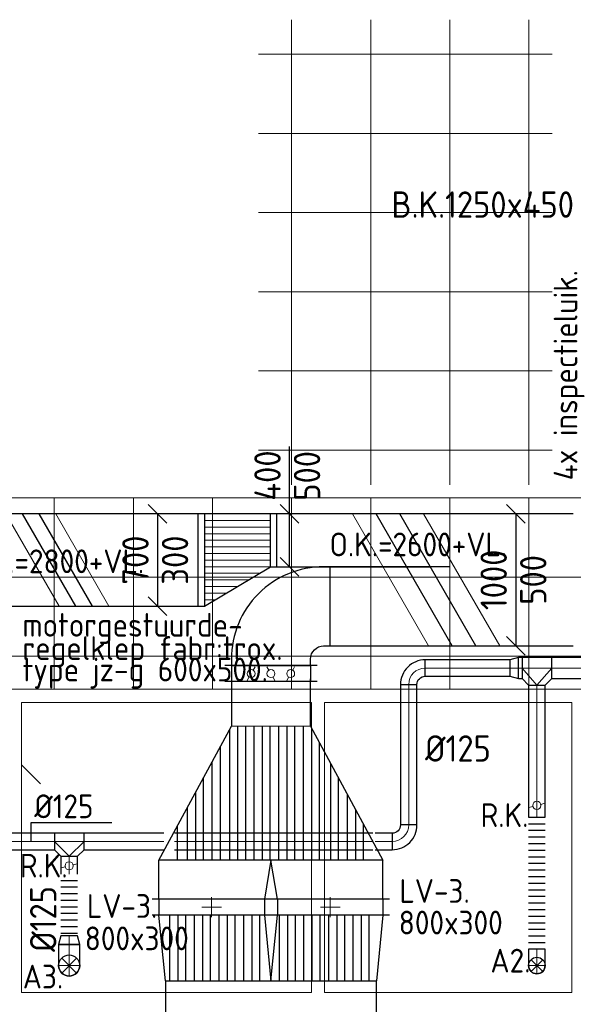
# Model space of a CAD drawing. Header units: millimetres. Extents: x -72425 to 38660, y 7096 to 51783.
# Tile 4 of 54: x -61863 to -57664, y 15649 to 23113. Entities that reach past the tile are written whole.
import ezdxf
from ezdxf.enums import TextEntityAlignment as Align

# ---------------------------------------------------------------- set-up
doc = ezdxf.new("R2010")
doc.units = ezdxf.units.MM
doc.header["$LTSCALE"] = 50
for name, color, linetype in [('4plfd', 254, 'Continuous'), ('WL570---_RETOUR', 100, 'Continuous'), ('WL570---_TOEVOER', 200, 'Continuous'), ('WM570---_TOEVOER', 2, 'Continuous')]:
    doc.layers.add(name, color=color, linetype=linetype)
for name, color, linetype, lineweight in [('WL570---_BESTAAND-HARTLIJN', 161, 'Continuous', 0), ('WL570---_BESTAAND-MAATVOERING', 161, 'Continuous', 0), ('WL570---_BESTAAND-RETOUR', 140, 'Continuous', 0), ('WL570---_BESTAAND-TOEVOER', 180, 'Continuous', 0)]:
    doc.layers.add(name, color=color, linetype=linetype, lineweight=lineweight)
doc.styles.add('CV-MAATVOEREN', font='simplex.shx')
doc.styles.add('ISO', font='ISO', dxfattribs={"height": 162})
doc.styles.add('LZ-MAATVOEREN', font='simplex')
doc.styles.add('MAATVOERING', font='ISO')

# ---------------------------------------------------------------- blocks, each defined once
blk = doc.blocks.new('A$C33D74301')
at = {"color": 8, "linetype": 'Continuous', "lineweight": 13}
for p, q in [((-56400, -21050), (-56400, -24575)), ((-55800, -21050), (-55800, -24575)), ((-55200, -21050), (-55200, -24575)), ((-54600, -21050), (-54600, -24575)), ((-54424.8, -21312.5), (-56650, -21312.5)), ((-54424.8, -21912.5), (-56650, -21912.5)), ((-54424.8, -22512.5), (-56650, -22512.5)), ((-54424.8, -23112.5), (-56650, -23112.5)), ((-54424.8, -23712.5), (-56650, -23712.5)), ((-54424.8, -24312.5), (-56650, -24312.5)), ((-61150, -24675), (-50450, -24675)), ((-58200, -24675), (-58200, -26125)), ((-57600, -24675), (-57600, -26125)), ((-57000, -24675), (-57000, -26125)), ((-56400, -26125), (-56400, -24675)), ((-55800, -26125), (-55800, -24675)), ((-55200, -26125), (-55200, -24675)), ((-54600, -26125), (-54600, -24675)), ((-61150, -25275), (-50450, -25275)), ((-61150, -25875), (-50450, -25875)), ((-50450, -26125), (-61150, -26125)), ((-58450, -28425), (-58450, -26225)), ((-58450, -26225), (-56250, -26225)), ((-58450, -28425), (-58450, -26225)), ((-58450, -26225), (-56250, -26225)), ((-56250, -26225), (-56250, -28425)), ((-56250, -26225), (-56250, -28425)), ((-56150, -26225), (-56150, -28425)), ((-54275, -26225), (-56150, -26225)), ((-56150, -28425), (-56150, -26225)), ((-56150, -26225), (-54275, -26225)), ((-54275, -28425), (-54275, -26225)), ((-54275, -26225), (-54275, -28425)), ((-56250, -28425), (-58450, -28425)), ((-56250, -28425), (-58450, -28425)), ((-56150, -28425), (-54275, -28425)), ((-54275, -28425), (-56150, -28425))]:
    blk.add_line(p, q, dxfattribs=at)
at = {"layer": '4plfd', "linetype": 'Continuous', "lineweight": 13}
for points in [[(-58450, -26225), (-56250, -26225), (-56250, -28425), (-58450, -28425)], [(-56150, -26225), (-54275, -26225), (-54275, -28425), (-56150, -28425)]]:
    blk.add_lwpolyline(points, close=True, dxfattribs=at)
blk = doc.blocks.new('ORN_T_RN')
for p, q in [((0.354, 0.354), (-0.354, -0.354)), ((-0.354, 0.354), (0.354, -0.354))]:
    blk.add_line(p, q)
blk.add_circle((0, 0), 0.5)
at = {"style": 'LZ-MAATVOEREN', "flags": 9}
for tag, p in [('ROS_TYPE', (0.633, 0.683)), ('ROS_M3H', (0.633, 0.483)), ('ROS_ZIJDE', (0.633, 0.283)), ('ROS_STAT', (0.633, 0.083))]:
    blk.add_attdef(tag, p, '', height=0.125, dxfattribs=at)
blk = doc.blocks.new('OBO16000090Z')
blk.add_lwpolyline([(-80, 0), (80, 0), (80, 160, 1), (-80, 160)], format="xyb", close=True)
at = {"layer": 'WL570---_BESTAAND-HARTLIJN'}
for points in [[(0, 0), (0, 240)], [(-80, 160), (80, 160)]]:
    blk.add_lwpolyline(points, dxfattribs=at)
blk = doc.blocks.new('OSV1601250650G')
blk.add_lwpolyline([(0, -80), (65.3, -62.5), (65.3, 62.5), (0, 80)], close=True)
at = {"layer": 'WL570---_BESTAAND-HARTLIJN'}
blk.add_line((0, 0), (65.3, 0), dxfattribs=at)
blk = doc.blocks.new('KARO')
for p, q in [((1, 0.5), (0, 0.5)), ((0, -0.5), (1, -0.5))]:
    blk.add_line(p, q)
at = {"invisible_edges": 15}
blk.add_3dface([(0, 0.5), (0, -0.5), (1, -0.5), (1, 0.5)], dxfattribs=at)
at = {"layer": 'WL570---_BESTAAND-HARTLIJN'}
blk.add_line((0, 0), (1, 0), dxfattribs=at)
blk = doc.blocks.new('ORK12500000')
at = {"layer": 'WL570---_BESTAAND-TOEVOER'}
for p, q in [((30.2, 8.1), (60.4, 16.2)), ((-30.2, -8.1), (-60.4, -16.2))]:
    blk.add_line(p, q, dxfattribs=at)
blk.add_circle((0, 0), 31.2, dxfattribs=at)
blk = doc.blocks.new('OBO12500090Z')
blk.add_lwpolyline([(-62.5, 0), (62.5, 0), (62.5, 125, 1), (-62.5, 125)], format="xyb", close=True)
at = {"layer": 'WL570---_BESTAAND-HARTLIJN'}
for points in [[(0, 0), (0, 187.5)], [(-62.5, 125), (62.5, 125)]]:
    blk.add_lwpolyline(points, dxfattribs=at)
blk = doc.blocks.new('FLLINE125')
blk.add_line((0, -62.5), (0, 62.5))
blk = doc.blocks.new('OEX12500101000')
at = {"rotation": 270}
for p in [(0, 1000), (0, 950), (0, 900), (0, 850), (0, 800), (0, 750), (0, 700), (0, 650), (0, 600), (0, 550), (0, 500), (0, 450), (0, 400), (0, 350), (0, 300), (0, 250), (0, 200), (0, 150), (0, 100), (0, 50)]:
    blk.add_blockref('FLLINE125', p, dxfattribs=at)
blk = doc.blocks.new('OTS16016012500R')
blk.add_lwpolyline([(-225, -80), (0, -80), (0, 80), (-50, 130), (-175, 130), (-225, 80)], close=True)
at = {"layer": 'WL570---_BESTAAND-HARTLIJN'}
blk.add_line((-225, 0), (0, 0), dxfattribs=at)
at = {"layer": 'WL570---_BESTAAND-RETOUR'}
blk.add_lwpolyline([(-225, 0), (-112.5, 130), (0, 0)], dxfattribs=at)
blk = doc.blocks.new('OTS12512512500H')
blk.add_lwpolyline([(-112.5, -62.5), (112.5, -62.5), (112.5, 62.5), (62.5, 112.5), (-62.5, 112.5), (-112.5, 62.5)], close=True)
at = {"layer": 'WL570---_BESTAAND-HARTLIJN'}
blk.add_line((-112.5, 0), (112.5, 0), dxfattribs=at)
at = {"layer": 'WL570---_BESTAAND-TOEVOER'}
blk.add_lwpolyline([(-112.5, 0), (0, 112.5), (112.5, 0)], dxfattribs=at)
blk = doc.blocks.new('KARH')
for p, q in [((1, 0.5), (0, 0.5)), ((0, -0.5), (1, -0.5))]:
    blk.add_line(p, q)
at = {"invisible_edges": 15}
blk.add_3dface([(0, 0.5), (0, -0.5), (1, -0.5), (1, 0.5)], dxfattribs=at)
blk = doc.blocks.new('VBO60050000050901-100')
blk.add_lwpolyline([(-300, -450), (300, -450), (300, -400, 0.414214), (-400, 300), (-450, 300), (-450, -300), (-400, -300, -0.414214), (-300, -400)], format="xyb", close=True)
blk = doc.blocks.new('*X188')
for p, q in [((50, 600), (550, 600)), ((50, 500), (550, 500)), ((50, 400), (550, 400)), ((50, 300), (550, 300)), ((50, 200), (383.3, 200)), ((50, 100), (216.7, 100))]:
    blk.add_line(p, q)
blk = doc.blocks.new('*X189')
for p, q in [((50, 650), (550, 650)), ((50, 550), (550, 550)), ((50, 450), (550, 450)), ((50, 350), (550, 350)), ((50, 250), (466.7, 250)), ((50, 150), (300, 150)), ((50, 50), (133.3, 50))]:
    blk.add_line(p, q)
blk = doc.blocks.new('VTR70030040050030-0')
for p, q in [((50, 350), (0, 350)), ((0, 350), (0, -350)), ((600, 350), (550, 350)), ((600, -50), (600, 350)), ((550, -50), (600, -50)), ((0, -350), (50, -350))]:
    blk.add_line(p, q)
blk.add_lwpolyline([(50, -350), (550, -50), (550, 350), (50, 350)], close=True)
at = {"layer": 'WL570---_BESTAAND-TOEVOER'}
for name in ['*X189', '*X188']:
    blk.add_blockref(name, (0, -350), dxfattribs=at)
blk = doc.blocks.new('MVLINE')
blk.add_line((35.4, -35.4), (-35.4, 35.4))
blk = doc.blocks.new('VVS800200800200012000')
for p, q in [((-450, 120), (450, 120)), ((-400, 0), (-400, 120)), ((400, 0), (400, 120)), ((-450, 0), (450, 0))]:
    blk.add_line(p, q)
at = {"layer": 'WL570---_BESTAAND-RETOUR'}
for p, q in [((0, -15), (0, 135)), ((-75, 60), (75, 60))]:
    blk.add_line(p, q, dxfattribs=at)
at = {"style": 'CV-MAATVOEREN', "flags": 9}
for tag, p in [('VERW-UNIT', (500, 120)), ('CV-GROEP', (500, -222.9))]:
    blk.add_attdef(tag, p, '', height=200, dxfattribs=at)
blk = doc.blocks.new('VSE60050060050001200C')
for p, q in [((-350, 120), (350, 120)), ((-300, 0), (-300, 120)), ((300, 0), (300, 120)), ((-350, 0), (350, 0))]:
    blk.add_line(p, q)
at = {"layer": 'WL570---_BESTAAND-TOEVOER'}
for p, q in [((-135, 86), (-120, 112)), ((-15, 86), (-30, 112)), ((165, 86), (180, 112)), ((-165, 34), (-180, 8)), ((15, 34), (30, 8)), ((135, 34), (120, 8))]:
    blk.add_line(p, q, dxfattribs=at)
for centre in [(-150, 60), (0, 60), (150, 60)]:
    blk.add_circle(centre, 30, dxfattribs=at)
at = {"style": 'LZ-MAATVOEREN', "flags": 8}
blk.add_attdef('KLEP-SECTIE', (400, 120), '', height=200, dxfattribs=at)
blk = doc.blocks.new('OEX1250046800')
at = {"rotation": 90}
for p in [(0, -50), (0, -100), (0, -150), (0, -200), (0, -250), (0, -300), (0, -350), (0, -400), (0, -450)]:
    blk.add_blockref('FLLINE125', p, dxfattribs=at)
blk = doc.blocks.new('OBO12500090H')
blk.add_lwpolyline([(62.5, -125, 0.414214), (-125, 62.5), (-125, -62.5, -0.414214), (-62.5, -125)], format="xyb", close=True)
at = {"invisible_edges": 15}
for points in [[(-114.1, -63.4), (-92.4, 59.7), (-125, 62.5), (-125, -62.5)], [(-103.6, -66.3), (-60.9, 51.2), (-92.4, 59.7), (-114.1, -63.4)], [(-93.8, -70.9), (-31.2, 37.4), (-60.9, 51.2), (-103.6, -66.3)], [(-84.8, -77.1), (-4.5, 18.6), (-31.2, 37.4), (-93.8, -70.9)], [(-77.1, -84.8), (18.6, -4.5), (-4.5, 18.6), (-84.8, -77.1)], [(-70.9, -93.8), (37.4, -31.2), (18.6, -4.5), (-77.1, -84.8)], [(-66.3, -103.6), (51.2, -60.9), (37.4, -31.2), (-70.9, -93.8)], [(-63.4, -114.1), (59.7, -92.4), (51.2, -60.9), (-66.3, -103.6)], [(-62.5, -125), (62.5, -125), (59.7, -92.4), (-63.4, -114.1)]]:
    blk.add_3dface(points, dxfattribs=at)
at = {"layer": 'WL570---_BESTAAND-HARTLIJN'}
blk.add_arc((-125, -125), 125, 0, 90, dxfattribs=at)
blk = doc.blocks.new('UISO')
for p, q in [((0, 0.18), (1, 0.7574)), ((0, 0), (1, 0.5774))]:
    blk.add_line(p, q)
at = {"layer": 'WL570---_BESTAAND-TOEVOER'}
for p, q in [((0, 0.36), (1, 0.9374)), ((0, -0.18), (1, 0.3974))]:
    blk.add_line(p, q, dxfattribs=at)

msp = doc.modelspace()

# ---------------------------------------------------------------- block references
at = {"layer": 'WM570---_TOEVOER'}
msp.add_blockref('A$C33D74301', (-3400.3, 44163.1), dxfattribs=at)

# ---------------------------------------------------------------- next in the draw order: linework, layer by layer
at = {"layer": 'WL570---_BESTAAND-TOEVOER'}
msp.add_line((-60257.3, 17758.3), (-59657.3, 17758.3), dxfattribs=at)
at = {"layer": 'WL570---_TOEVOER'}
for p, q in [((-60807.3, 16741), (-60257.3, 17758.3)), ((-60272.7, 17729.8), (-60272.7, 16741)), ((-60209.6, 17758.3), (-60209.6, 16741)), ((-60151.2, 17758.3), (-60151.2, 16741)), ((-60087, 17758.3), (-60087, 16741)), ((-60023.9, 17758.3), (-60023.9, 16741)), ((-59965.4, 17758.3), (-59965.4, 16741)), ((-59898.9, 17758.3), (-59898.9, 16741)), ((-59835.9, 17758.3), (-59835.9, 16741)), ((-59777.4, 17758.3), (-59777.4, 16741)), ((-59713.2, 17758.3), (-59713.2, 16741)), ((-59657.3, 17758.3), (-59107.3, 16741)), ((-59650.1, 17745.1), (-59650.1, 16741)), ((-59591.7, 17636.9), (-59591.7, 16741)), ((-60343.4, 17598.9), (-60343.4, 16741)), ((-60406.5, 17482.3), (-60406.5, 16741)), ((-59504.7, 17476), (-59504.7, 16741)), ((-60470.7, 17363.5), (-60470.7, 16741)), ((-59446.2, 17367.9), (-59446.2, 16741)), ((-60529.2, 17255.4), (-60529.2, 16741)), ((-59379.7, 17244.8), (-59379.7, 16741)), ((-60592.3, 17138.7), (-60592.3, 16741)), ((-59316.6, 17128.2), (-59316.6, 16741)), ((-59258.1, 17020), (-59258.1, 16741)), ((-60669.1, 16996.7), (-60669.1, 16741)), ((-59107.3, 16741), (-60807.3, 16741)), ((-60807.3, 16445.9), (-60807.3, 16741)), ((-59957.3, 16741), (-60007.3, 16445.9)), ((-59907.3, 16445.9), (-59957.3, 16741)), ((-59107.3, 16445.9), (-59107.3, 16741)), ((-60757.3, 15825.9), (-60807.3, 16325.9)), ((-60725.7, 16325.9), (-60725.7, 15825.9)), ((-60662.6, 16325.9), (-60662.6, 15825.9)), ((-60604.2, 16325.9), (-60604.2, 15825.9)), ((-60540, 16325.9), (-60540, 15825.9)), ((-60476.9, 16325.9), (-60476.9, 15825.9)), ((-60418.4, 16325.9), (-60418.4, 15825.9)), ((-60351.9, 16325.9), (-60351.9, 15825.9)), ((-60288.9, 16325.9), (-60288.9, 15825.9)), ((-60230.4, 16325.9), (-60230.4, 15825.9)), ((-60166.2, 16325.9), (-60166.2, 15825.9)), ((-60103.1, 16325.9), (-60103.1, 15825.9)), ((-60044.7, 16325.9), (-60044.7, 15825.9)), ((-60007.3, 16325.9), (-59957.3, 15825.9)), ((-59957.3, 15825.9), (-59907.3, 16325.9)), ((-59894.8, 16325.9), (-59894.8, 15825.9)), ((-59831.7, 16325.9), (-59831.7, 15825.9)), ((-59773.3, 16325.9), (-59773.3, 15825.9)), ((-59709, 16325.9), (-59709, 15825.9)), ((-59646, 16325.9), (-59646, 15825.9)), ((-59587.5, 16325.9), (-59587.5, 15825.9)), ((-59521, 16325.9), (-59521, 15825.9)), ((-59458, 16325.9), (-59458, 15825.9)), ((-59399.5, 16325.9), (-59399.5, 15825.9)), ((-59335.3, 16325.9), (-59335.3, 15825.9)), ((-59272.2, 16325.9), (-59272.2, 15825.9)), ((-59213.7, 16325.9), (-59213.7, 15825.9)), ((-59107.3, 16325.9), (-59157.3, 15825.9)), ((-60757.3, 15825.9), (-59157.3, 15825.9))]:
    msp.add_line(p, q, dxfattribs=at)
at = {"layer": 'WM570---_TOEVOER'}
for points in [[(-59816.6, 18966.5), (-59816.6, 19416.6), (-59816.6, 19878.1)], [(-60817.9, 19366.5), (-60817.9, 18666.5)], [(-58100.9, 19366.5), (-58100.9, 18366.5)], [(-61776, 16883.5), (-61776, 17028.3), (-61164.1, 17028.3)]]:
    msp.add_lwpolyline(points, dxfattribs=at)

# ---------------------------------------------------------------- next in the draw order: block references
at = {"layer": 'WL570---_BESTAAND-MAATVOERING', "xscale": 2, "yscale": 2, "zscale": 2}
msp.add_blockref('MVLINE', (-61776, 17391.9), dxfattribs=at)
at = {"layer": 'WL570---_BESTAAND-RETOUR', "rotation": 180}
msp.add_blockref('ORK12500000', (-57940.3, 17156.9), dxfattribs=at)
at = {"layer": 'WL570---_RETOUR'}
for name, p, rotation in [('OBO12500090H', (-58912.3, 18198.2), 90), ('OSV1601250650G', (-58079.5, 18198.2), 180), ('OTS16016012500R', (-58052.8, 18198.2), 180), ('OTS12512512500H', (-61487.1, 16883.5), 180), ('OBO12500090H', (-58912.3, 16883.5), 270), ('ORK12500000', (-61487.6, 16698.7), 180), ('OSV1601250650G', (-61487.6, 16103), 90), ('OBO16000090Z', (-61487.6, 16103), 180), ('OBO12500090Z', (-57940.3, 16068), 180)]:
    msp.add_blockref(name, p, dxfattribs=dict(at, rotation=rotation))
for p, xscale, yscale, zscale, rotation in [((-58144.8, 18198.2), 642.5091836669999, 125, 125, 180), ((-58052.8, 18198.2), 26.62077627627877, 160, 160, 180), ((-58912.3, 17008.5), 1064.735215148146, 125, 125, 90), ((-57940.3, 17068), 1000.145659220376, 125, 125, 90), ((-59037.3, 16883.5), 129.161301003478, 125, 125, 180), ((-61487.6, 16771.2), 134.975481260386, 125, 125, 270)]:
    msp.add_blockref('KARO', p, dxfattribs=dict(at, xscale=xscale, yscale=yscale, zscale=zscale, rotation=rotation))
for name, p, xscale, yscale, zscale in [('KARO', (-57827.4, 18198.2), 1424.029073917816, 160, 160), ('KARO', (-61976.3, 16883.5), 376.6548134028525, 125, 125), ('KARO', (-61374.6, 16883.5), 604.7547770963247, 125, 125), ('KARO', (-60688.6, 16883.5), 1505.386107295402, 125, 125), ('ORN_T_RN', (-61487.6, 15943), 160, 160, 160), ('ORN_T_RN', (-57940.3, 15943), 125, 125, 125)]:
    msp.add_blockref(name, p, dxfattribs=dict(at, xscale=xscale, yscale=yscale, zscale=zscale))
for name, p in [('OEX12500101000', (-57940.3, 16068)), ('OEX1250046800', (-61487.6, 16636.3))]:
    msp.add_blockref(name, p, dxfattribs=at)
at = {"layer": 'WL570---_TOEVOER'}
for p, xscale, yscale, zscale in [((-62102.9, 19016.5), 1591.162238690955, 700, 300), ((-58854.4, 18866.5), 1189.119197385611, 1000, 500)]:
    msp.add_blockref('KARH', p, dxfattribs=dict(at, xscale=xscale, yscale=yscale, zscale=zscale))
for name, p, xscale, yscale, zscale, rotation in [('UISO', (-61311.8, 18666.5), 700, 700, 700, 90), ('KARH', (-58751.2, 19166.5), 1160.492020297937, 400, 500, 180), ('UISO', (-58402.1, 18366.5), 1000, 1000, 1000, 90), ('KARH', (-58606, 18666.5), 901.3283320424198, 600, 500, 180), ('KARH', (-59957.3, 18116), 357.6560972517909, 600, 500, 270), ('KARH', (-59957.3, 15825.9), 2252.196220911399, 1600, 200, 270)]:
    msp.add_blockref(name, p, dxfattribs=dict(at, xscale=xscale, yscale=yscale, zscale=zscale, rotation=rotation))
msp.add_blockref('VTR70030040050030-0', (-60511.7, 19016.5), dxfattribs=at)
for name, p, rotation in [('VBO60050000050901-100', (-59957.3, 18666.5), 90), ('VSE60050060050001200C', (-59957.3, 18216.5), 180), ('VVS800200800200012000', (-60407.3, 16445.9), 180), ('VVS800200800200012000', (-59507.3, 16445.9), 180)]:
    msp.add_blockref(name, p, dxfattribs=dict(at, rotation=rotation))
at = {"layer": 'WM570---_TOEVOER', "xscale": 2, "yscale": 2, "zscale": 2}
for p in [(-60817.9, 19366.5), (-59816.6, 19366.5), (-58100.9, 19366.5), (-59816.6, 18966.5), (-60817.9, 18666.5), (-58100.9, 18366.5)]:
    msp.add_blockref('MVLINE', p, dxfattribs=at)

# ---------------------------------------------------------------- next in the draw order: texts
at = {"layer": 'WL570---_BESTAAND-MAATVOERING', "style": 'ISO'}
msp.add_text('R.K.', height=180, dxfattribs=at).set_placement((-61861.4, 16610.3))
at = {"layer": 'WM570---_TOEVOER', "style": 'MAATVOERING'}
msp.add_text('B.K.1250x450', height=200, dxfattribs=at).set_placement((-58351.2, 21611.6), align=Align.CENTER)
for s, height, p in [('4x inspectieluik.', 180, (-57632.7, 19621.1)), ('400', 200, (-59883.3, 19466.6)), ('500', 200, (-59583.3, 19466.6)), ('%%c125', 200, (-61584.5, 16046.7))]:
    msp.add_text(s, height=height, rotation=90, dxfattribs=at).set_placement(p)
for s, p in [('700', (-60884.6, 19016.5)), ('300', (-60584.6, 19016.5)), ('1000', (-58167.5, 18866.5)), ('500', (-57867.5, 18866.5))]:
    msp.add_text(s, height=200, rotation=90, dxfattribs=at).set_placement(p, align=Align.CENTER)
at = {"layer": 'WM570---_TOEVOER'}
for s, height, style, p in [('O.K.=2600+VL.', 180, 'ISO', (-59512.7, 19045.2)), ('O.K.=2800+VL.', 180, 'ISO', (-62270.4, 18917.4)), ('motorgestuurde-', 180, 'ISO', (-61841.5, 18435.7)), ('regelklep fabr:trox.', 180, 'ISO', (-61841.5, 18259.3)), ('type jz-g 600x500.', 180, 'ISO', (-61841.5, 18096.9)), ('%%c125', 200, 'MAATVOERING', (-58788.3, 17488.6)), ('%%c125', 180, 'ISO', (-61752.2, 17060)), ('R.K.', 180, 'ISO', (-58366.7, 16993.2)), ('LV-3.', 180, 'ISO', (-58982.6, 16418.3)), ('LV-3.', 180, 'ISO', (-61353, 16304.2)), ('800x300', 180, 'ISO', (-58987.8, 16178.7)), ('800x300', 180, 'ISO', (-61369.5, 16059)), ('A2.', 180, 'ISO', (-58292.4, 15890.3)), ('A3.', 180, 'ISO', (-61839.6, 15769.4))]:
    msp.add_text(s, height=height, dxfattribs=dict(at, style=style)).set_placement(p)

doc.saveas('drawing.dxf')
